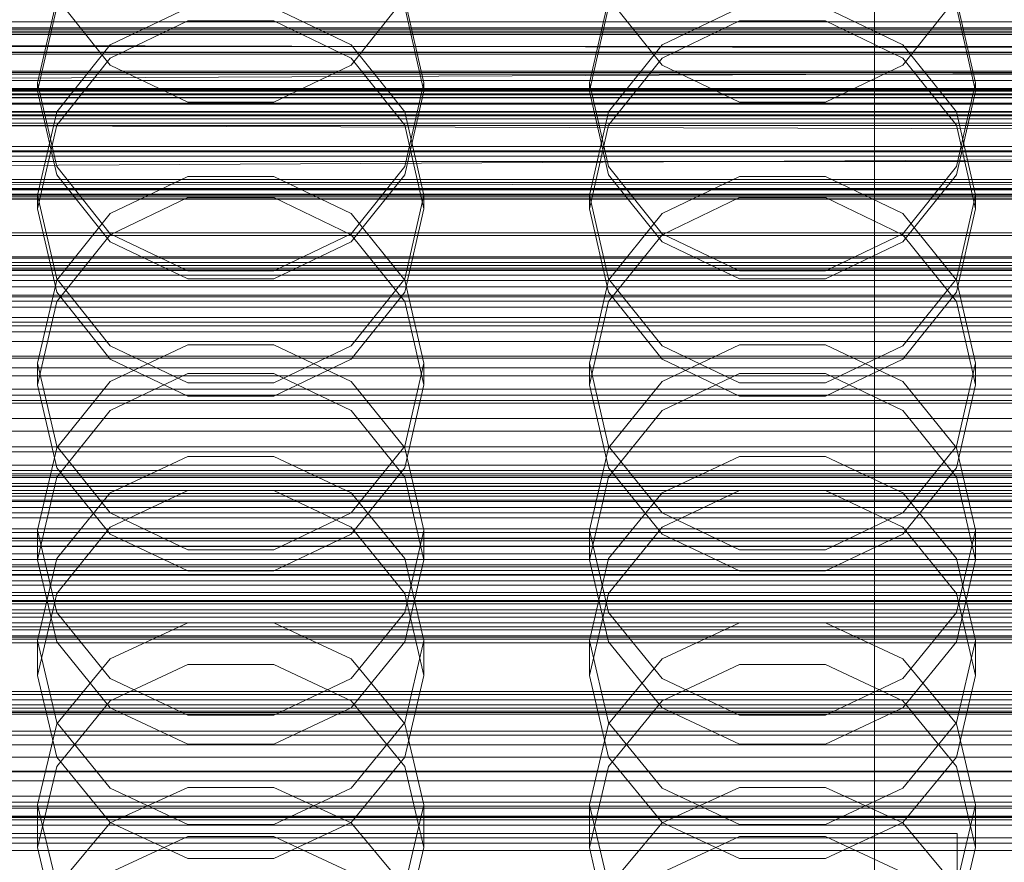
# Model space of a CAD drawing. Header units: millimetres. Extents: x -1970 to 61924, y -58230 to 6847.
# Tile 122 of 256: x -93 to 14, y -34378 to -34286. Entities that reach past the tile are written whole.
import ezdxf

# ---------------------------------------------------------------- set-up
doc = ezdxf.new("R2010")
doc.units = ezdxf.units.MM
for name, color, linetype, lineweight in [('COTAS_O', 1, 'Continuous', 0), ('COTAS_P', 1, 'Continuous', 0), ('frontal_briquetadora', 7, 'Continuous', 0), ('frontal_C01', 7, 'Continuous', 0), ('frontal_C02', 7, 'Continuous', 0), ('frontal_C03', 7, 'Continuous', 0), ('frontal_mezcladora', 7, 'Continuous', 0), ('frontal_secador', 7, 'Continuous', 0), ('frontal_tolva', 7, 'Continuous', 0)]:
    doc.layers.add(name, color=color, linetype=linetype, lineweight=lineweight)
doc.dimstyles.new('R19_100', dxfattribs={"dimtxt": 250, "dimasz": 150, "dimexe": 150, "dimexo": 80, "dimgap": 100, "dimtad": 1, "dimtih": 1, "dimtoh": 1, "dimdsep": 46, "dimcen": 0.09, "dimadec": 0, "dimazin": 0, "dimtfac": 1, "dimtdec": 4, "dimtofl": 0, "dimtmove": 0, "dimatfit": 3, "dimfxl": 1, "dimtolj": 1, "dimtzin": 0, "dimarcsym": 0})

# ---------------------------------------------------------------- blocks, each defined once
blk = doc.blocks.new('DIM_R26_43')
at = {"layer": 'COTAS_P'}
for p, q in [((-1750, -34600), (-1600, -34555)), ((2600, -34600), (2450, -34555)), ((-1750, -35500), (-1750, -34600)), ((-1750, -34600), (2600, -34600)), ((-1750, -34600), (-1600, -34645)), ((2600, -34600), (2450, -34645)), ((2600, -35500), (2600, -34600))]:
    blk.add_line(p, q, dxfattribs=at)
blk.add_text('4350 P', height=250, dxfattribs=at).set_placement((425, -34500))
blk = doc.blocks.new('DIM_R26_46')
at = {"layer": 'COTAS_O'}
for p, q in [((-1725, -33700), (-1575, -33655)), ((1725, -33700), (1575, -33655)), ((-1725, -34400), (-1725, -33700)), ((-1725, -33700), (1725, -33700)), ((-1725, -33700), (-1575, -33745)), ((1725, -33700), (1575, -33745)), ((1725, -34400), (1725, -33700))]:
    blk.add_line(p, q, dxfattribs=at)
blk.add_text('3450 O', height=250, dxfattribs=at).set_placement((0, -33600))
blk = doc.blocks.new('DIM_R26_48')
at = {"layer": 'COTAS_O'}
for p, q in [((-650, -33700), (50, -33700)), ((50, -33700), (5, -33850)), ((50, -34900), (50, -33700)), ((50, -33700), (95, -33850)), ((50, -34900), (5, -34750)), ((50, -34900), (95, -34750)), ((-650, -34900), (50, -34900))]:
    blk.add_line(p, q, dxfattribs=at)
blk.add_text('1200 O', height=250, rotation=90, dxfattribs=at).set_placement((-50, -34300))
blk = doc.blocks.new('DIM_R26_49')
at = {"layer": 'COTAS_O'}
for p, q in [((-650, -34200), (-500, -34155)), ((650, -34200), (500, -34155)), ((-650, -34900), (-650, -34200)), ((-650, -34200), (650, -34200)), ((-650, -34200), (-500, -34245)), ((650, -34200), (500, -34245)), ((650, -34900), (650, -34200))]:
    blk.add_line(p, q, dxfattribs=at)
blk.add_text('1300 O', height=250, dxfattribs=at).set_placement((0, -34100))
blk = doc.blocks.new('DIM_R26_54')
at = {"layer": 'COTAS_P'}
for p, q in [((-305, -34680), (395, -34680)), ((395, -34680), (350, -34830)), ((395, -36000), (395, -34680)), ((395, -34680), (440, -34830)), ((395, -36000), (350, -35850)), ((395, -36000), (440, -35850)), ((-305, -36000), (395, -36000))]:
    blk.add_line(p, q, dxfattribs=at)
blk.add_text('1320 P', height=250, rotation=90, dxfattribs=at).set_placement((295, -35340))

msp = doc.modelspace()

# ---------------------------------------------------------------- linework, layer by layer
at = {"layer": 'frontal_briquetadora'}
for p, q in [((-83.094, -34291.418), (-88.92, -34284.112)), ((-51.08, -34284.112), (-56.906, -34291.418)), ((-23.094, -34291.418), (-28.92, -34284.112)), ((8.92, -34284.112), (3.094, -34291.418)), ((-88.92, -34284.263), (-91, -34293.364)), ((-91, -34294.247), (-88.92, -34285.14)), ((-83.093, -34289.221), (-74.673, -34285.179)), ((-65.327, -34285.179), (-56.907, -34289.221)), ((-49, -34293.364), (-51.08, -34284.263)), ((-51.08, -34285.14), (-49, -34294.247)), ((-28.92, -34284.263), (-31, -34293.364)), ((-31, -34294.247), (-28.92, -34285.14)), ((-23.093, -34289.221), (-14.673, -34285.179)), ((-5.327, -34285.179), (3.093, -34289.221)), ((11, -34293.364), (8.92, -34284.263)), ((8.92, -34285.14), (11, -34294.247)), ((-74.674, -34286.607), (-83.094, -34290.664)), ((-65.326, -34286.607), (-74.674, -34286.607)), ((-56.906, -34290.664), (-65.326, -34286.607)), ((-14.674, -34286.607), (-23.094, -34290.664)), ((-5.326, -34286.607), (-14.674, -34286.607)), ((3.094, -34290.664), (-5.326, -34286.607)), ((-160, -34289.389), (200, -34289.389)), ((-88.92, -34296.503), (-83.093, -34289.221)), ((-56.907, -34289.221), (-51.08, -34296.503)), ((-28.92, -34296.503), (-23.093, -34289.221)), ((3.093, -34289.221), (8.92, -34296.503)), ((-83.094, -34290.664), (-88.92, -34297.965)), ((-74.674, -34295.473), (-83.094, -34291.418)), ((-56.906, -34291.418), (-65.326, -34295.473)), ((-51.08, -34297.964), (-56.906, -34290.664)), ((-23.094, -34290.664), (-28.92, -34297.965)), ((-14.674, -34295.473), (-23.094, -34291.418)), ((3.094, -34291.418), (-5.326, -34295.473)), ((8.92, -34297.964), (3.094, -34290.664)), ((-91, -34293.364), (-91, -34294.247)), ((-91, -34293.364), (-88.92, -34302.464)), ((-51.08, -34302.464), (-49, -34293.364)), ((-49, -34293.364), (-49, -34294.247)), ((-31, -34293.364), (-31, -34294.247)), ((-31, -34293.364), (-28.92, -34302.464)), ((8.92, -34302.464), (11, -34293.364)), ((11, -34293.364), (11, -34294.247)), ((-91, -34294.247), (-109, -34294.247)), ((-88.92, -34303.343), (-91, -34294.247)), ((-49, -34294.247), (-51.08, -34303.343)), ((-31, -34294.247), (-49, -34294.247)), ((-28.92, -34303.343), (-31, -34294.247)), ((11, -34294.247), (8.92, -34303.343)), ((29, -34294.247), (11, -34294.247)), ((-65.326, -34295.473), (-74.674, -34295.473)), ((-5.326, -34295.473), (-14.674, -34295.473)), ((-91, -34305.584), (-88.92, -34296.503)), ((-51.08, -34296.503), (-49, -34305.584)), ((-31, -34305.584), (-28.92, -34296.503)), ((8.92, -34296.503), (11, -34305.584)), ((-88.92, -34297.965), (-91, -34307.055)), ((-49, -34307.055), (-51.08, -34297.964)), ((-28.92, -34297.965), (-31, -34307.055)), ((11, -34307.055), (8.92, -34297.964)), ((-88.92, -34302.464), (-83.093, -34309.762)), ((-83.094, -34310.629), (-88.92, -34303.343)), ((-56.907, -34309.762), (-51.08, -34302.464)), ((-51.08, -34303.343), (-56.906, -34310.629)), ((-28.92, -34302.464), (-23.093, -34309.762)), ((-23.094, -34310.629), (-28.92, -34303.343)), ((3.093, -34309.762), (8.92, -34302.464)), ((8.92, -34303.343), (3.094, -34310.629)), ((-83.093, -34307.571), (-74.673, -34303.551)), ((-74.673, -34303.551), (-65.327, -34303.551)), ((-65.327, -34303.551), (-56.907, -34307.571)), ((-23.093, -34307.571), (-14.673, -34303.551)), ((-14.673, -34303.551), (-5.327, -34303.551)), ((-5.327, -34303.551), (3.093, -34307.571)), ((-91, -34305.584), (-91, -34307.055)), ((-88.92, -34314.665), (-91, -34305.584)), ((-74.674, -34305.831), (-83.094, -34309.876)), ((-65.326, -34305.831), (-74.674, -34305.831)), ((-56.906, -34309.876), (-65.326, -34305.831)), ((-49, -34305.584), (-51.08, -34314.665)), ((-49, -34305.584), (-49, -34307.055)), ((-31, -34305.584), (-31, -34307.055)), ((-28.92, -34314.665), (-31, -34305.584)), ((-14.674, -34305.831), (-23.094, -34309.876)), ((-5.326, -34305.831), (-14.674, -34305.831)), ((3.094, -34309.876), (-5.326, -34305.831)), ((11, -34305.584), (8.92, -34314.665)), ((11, -34305.584), (11, -34307.055)), ((-91, -34307.055), (-88.92, -34316.128)), ((-88.92, -34314.816), (-83.093, -34307.571)), ((-56.907, -34307.571), (-51.08, -34314.816)), ((-51.08, -34316.128), (-49, -34307.055)), ((-31, -34307.055), (-28.92, -34316.128)), ((-28.92, -34314.816), (-23.093, -34307.571)), ((3.093, -34307.571), (8.92, -34314.816)), ((8.92, -34316.128), (11, -34307.055)), ((-83.093, -34309.762), (-74.673, -34313.812)), ((-65.327, -34313.812), (-56.907, -34309.762)), ((-23.093, -34309.762), (-14.673, -34313.812)), ((-5.327, -34313.812), (3.093, -34309.762)), ((-83.094, -34309.876), (-88.92, -34317.151)), ((-74.674, -34314.669), (-83.094, -34310.629)), ((-56.906, -34310.629), (-65.326, -34314.669)), ((-51.08, -34317.151), (-56.906, -34309.876)), ((-23.094, -34309.876), (-28.92, -34317.151)), ((-14.674, -34314.669), (-23.094, -34310.629)), ((3.094, -34310.629), (-5.326, -34314.669)), ((8.92, -34317.151), (3.094, -34309.876)), ((-74.673, -34313.812), (-65.327, -34313.812)), ((-14.673, -34313.812), (-5.327, -34313.812)), ((-91, -34323.849), (-88.92, -34314.816)), ((-83.093, -34321.948), (-88.92, -34314.665)), ((-65.326, -34314.669), (-74.674, -34314.669)), ((-51.08, -34314.665), (-56.907, -34321.948)), ((-51.08, -34314.816), (-49, -34323.849)), ((-31, -34323.849), (-28.92, -34314.816)), ((-23.093, -34321.948), (-28.92, -34314.665)), ((-5.326, -34314.669), (-14.674, -34314.669)), ((8.92, -34314.665), (3.093, -34321.948)), ((8.92, -34314.816), (11, -34323.849)), ((-88.92, -34316.128), (-83.094, -34323.39)), ((-56.906, -34323.39), (-51.08, -34316.128)), ((-28.92, -34316.128), (-23.094, -34323.39)), ((3.094, -34323.39), (8.92, -34316.128)), ((-88.92, -34317.151), (-91, -34326.199)), ((-49, -34326.199), (-51.08, -34317.151)), ((-28.92, -34317.151), (-31, -34326.199)), ((11, -34326.199), (8.92, -34317.151)), ((-74.673, -34321.854), (-83.093, -34325.844)), ((-74.673, -34325.989), (-83.093, -34321.948)), ((-65.327, -34321.854), (-74.673, -34321.854)), ((-56.907, -34325.844), (-65.327, -34321.854)), ((-56.907, -34321.948), (-65.327, -34325.989)), ((-14.673, -34321.854), (-23.093, -34325.844)), ((-14.673, -34325.989), (-23.093, -34321.948)), ((-5.327, -34321.854), (-14.673, -34321.854)), ((3.093, -34325.844), (-5.327, -34321.854)), ((3.093, -34321.948), (-5.327, -34325.989)), ((-83.094, -34323.39), (-74.674, -34327.416)), ((-65.326, -34327.416), (-56.906, -34323.39)), ((-23.094, -34323.39), (-14.674, -34327.416)), ((-5.326, -34327.416), (3.094, -34323.39)), ((-91, -34323.849), (-91, -34326.199)), ((-91, -34323.849), (-88.92, -34332.883)), ((-51.08, -34332.883), (-49, -34323.849)), ((-49, -34323.849), (-49, -34326.199)), ((-31, -34323.849), (-31, -34326.199)), ((-31, -34323.849), (-28.92, -34332.883)), ((8.92, -34332.883), (11, -34323.849)), ((11, -34323.849), (11, -34326.199)), ((-83.093, -34325.844), (-88.92, -34333.033)), ((-83.094, -34329.005), (-74.674, -34324.981)), ((-74.674, -34324.981), (-65.326, -34324.981)), ((-65.326, -34324.981), (-56.906, -34329.005)), ((-51.08, -34333.033), (-56.907, -34325.844)), ((-23.093, -34325.844), (-28.92, -34333.033)), ((-23.094, -34329.005), (-14.674, -34324.981)), ((-14.674, -34324.981), (-5.326, -34324.981)), ((-5.326, -34324.981), (3.094, -34329.005)), ((8.92, -34333.033), (3.093, -34325.844)), ((-88.92, -34335.219), (-91, -34326.199)), ((-65.327, -34325.989), (-74.673, -34325.989)), ((-49, -34326.199), (-51.08, -34335.22)), ((-28.92, -34335.219), (-31, -34326.199)), ((-5.327, -34325.989), (-14.673, -34325.989)), ((11, -34326.199), (8.92, -34335.22)), ((-74.674, -34327.416), (-65.326, -34327.416)), ((-14.674, -34327.416), (-5.326, -34327.416)), ((-88.92, -34336.235), (-83.094, -34329.005)), ((-56.906, -34329.005), (-51.08, -34336.235)), ((-28.92, -34336.235), (-23.094, -34329.005)), ((3.094, -34329.005), (8.92, -34336.235)), ((-88.92, -34333.033), (-91, -34341.997)), ((-88.92, -34332.883), (-83.093, -34340.127)), ((-56.907, -34340.127), (-51.08, -34332.883)), ((-49, -34341.997), (-51.08, -34333.033)), ((-28.92, -34333.033), (-31, -34341.997)), ((-28.92, -34332.883), (-23.093, -34340.127)), ((3.093, -34340.127), (8.92, -34332.883)), ((11, -34341.997), (8.92, -34333.033)), ((-83.093, -34337.96), (-74.673, -34333.996)), ((-74.673, -34333.996), (-65.327, -34333.996)), ((-65.327, -34333.996), (-56.907, -34337.96)), ((-23.093, -34337.96), (-14.673, -34333.996)), ((-14.673, -34333.996), (-5.327, -34333.996)), ((-5.327, -34333.996), (3.093, -34337.96)), ((-83.094, -34342.432), (-88.92, -34335.219)), ((-51.08, -34335.22), (-56.906, -34342.432)), ((-23.094, -34342.432), (-28.92, -34335.219)), ((8.92, -34335.22), (3.094, -34342.432)), ((-91, -34345.219), (-88.92, -34336.235)), ((-51.08, -34336.235), (-49, -34345.219)), ((-31, -34345.219), (-28.92, -34336.235)), ((8.92, -34336.235), (11, -34345.219)), ((-88.92, -34345.102), (-83.093, -34337.96)), ((-74.674, -34337.684), (-83.094, -34341.688)), ((-65.326, -34337.684), (-74.674, -34337.684)), ((-56.906, -34341.688), (-65.326, -34337.684)), ((-56.907, -34337.96), (-51.08, -34345.102)), ((-28.92, -34345.102), (-23.093, -34337.96)), ((-14.674, -34337.684), (-23.094, -34341.688)), ((-5.326, -34337.684), (-14.674, -34337.684)), ((3.094, -34341.688), (-5.326, -34337.684)), ((3.093, -34337.96), (8.92, -34345.102)), ((-83.093, -34340.127), (-74.673, -34344.148)), ((-65.327, -34344.148), (-56.907, -34340.127)), ((-23.093, -34340.127), (-14.673, -34344.148)), ((-5.327, -34344.148), (3.093, -34340.127)), ((-83.094, -34341.688), (-88.92, -34348.879)), ((-51.08, -34348.879), (-56.906, -34341.688)), ((-23.094, -34341.688), (-28.92, -34348.879)), ((8.92, -34348.879), (3.094, -34341.688)), ((-91, -34341.997), (-91, -34345.219)), ((-91, -34341.997), (-88.92, -34350.961)), ((-74.674, -34346.427), (-83.094, -34342.432)), ((-56.906, -34342.432), (-65.326, -34346.427)), ((-51.08, -34350.961), (-49, -34341.997)), ((-49, -34341.997), (-49, -34345.219)), ((-31, -34341.997), (-31, -34345.219)), ((-31, -34341.997), (-28.92, -34350.961)), ((-14.674, -34346.427), (-23.094, -34342.432)), ((3.094, -34342.432), (-5.326, -34346.427)), ((8.92, -34350.961), (11, -34341.997)), ((11, -34341.997), (11, -34345.219)), ((-91, -34354.008), (-88.92, -34345.102)), ((-74.673, -34344.148), (-65.327, -34344.148)), ((-51.08, -34345.102), (-49, -34354.008)), ((-31, -34354.008), (-28.92, -34345.102)), ((-14.673, -34344.148), (-5.327, -34344.148)), ((8.92, -34345.102), (11, -34354.008)), ((-88.92, -34354.166), (-91, -34345.219)), ((-49, -34345.219), (-51.08, -34354.166)), ((-28.92, -34354.166), (-31, -34345.219)), ((11, -34345.219), (8.92, -34354.166)), ((-65.326, -34346.427), (-74.674, -34346.427)), ((-5.326, -34346.427), (-14.674, -34346.427)), ((-88.92, -34348.879), (-91, -34357.809)), ((-49, -34357.809), (-51.08, -34348.879)), ((-28.92, -34348.879), (-31, -34357.809)), ((11, -34357.809), (8.92, -34348.879)), ((-88.92, -34350.961), (-83.093, -34358.15)), ((-56.907, -34358.15), (-51.08, -34350.961)), ((-28.92, -34350.961), (-23.093, -34358.15)), ((3.093, -34358.15), (8.92, -34350.961)), ((-83.093, -34356.004), (-74.673, -34352.087)), ((-74.673, -34352.087), (-65.327, -34352.087)), ((-65.327, -34352.087), (-56.907, -34356.004)), ((-23.093, -34356.004), (-14.673, -34352.087)), ((-14.673, -34352.087), (-5.327, -34352.087)), ((-5.327, -34352.087), (3.093, -34356.004)), ((-91, -34354.008), (-91, -34357.809)), ((-88.92, -34362.915), (-91, -34354.008)), ((-83.094, -34361.311), (-88.92, -34354.166)), ((-51.08, -34354.166), (-56.906, -34361.311)), ((-49, -34354.008), (-51.08, -34362.915)), ((-49, -34354.008), (-49, -34357.809)), ((-31, -34354.008), (-31, -34357.809)), ((-28.92, -34362.915), (-31, -34354.008)), ((-23.094, -34361.311), (-28.92, -34354.166)), ((8.92, -34354.166), (3.094, -34361.311)), ((11, -34354.008), (8.92, -34362.915)), ((11, -34354.008), (11, -34357.809)), ((-88.92, -34363.062), (-83.093, -34356.004)), ((-74.674, -34356.608), (-83.094, -34360.574)), ((-65.326, -34356.608), (-74.674, -34356.608)), ((-56.906, -34360.574), (-65.326, -34356.608)), ((-56.907, -34356.004), (-51.08, -34363.062)), ((-28.92, -34363.062), (-23.093, -34356.004)), ((-14.674, -34356.608), (-23.094, -34360.574)), ((-5.326, -34356.608), (-14.674, -34356.608)), ((3.094, -34360.574), (-5.326, -34356.608)), ((3.093, -34356.004), (8.92, -34363.062)), ((-91, -34357.809), (-88.92, -34366.693)), ((-51.08, -34366.693), (-49, -34357.809)), ((-31, -34357.809), (-28.92, -34366.693)), ((8.92, -34366.693), (11, -34357.809)), ((-83.093, -34358.15), (-74.673, -34362.14)), ((-65.327, -34362.14), (-56.907, -34358.15)), ((-23.093, -34358.15), (-14.673, -34362.14)), ((-5.327, -34362.14), (3.093, -34358.15)), ((-83.094, -34360.574), (-88.92, -34367.693)), ((-51.08, -34367.692), (-56.906, -34360.574)), ((-23.094, -34360.574), (-28.92, -34367.693)), ((8.92, -34367.692), (3.094, -34360.574)), ((-74.674, -34365.266), (-83.094, -34361.311)), ((-74.673, -34362.14), (-65.327, -34362.14)), ((-56.906, -34361.311), (-65.326, -34365.266)), ((-14.674, -34365.266), (-23.094, -34361.311)), ((-14.673, -34362.14), (-5.327, -34362.14)), ((3.094, -34361.311), (-5.326, -34365.266)), ((-91, -34371.863), (-88.92, -34363.062)), ((-83.093, -34370.057), (-88.92, -34362.915)), ((-51.08, -34362.915), (-56.907, -34370.057)), ((-51.08, -34363.062), (-49, -34371.863)), ((-31, -34371.863), (-28.92, -34363.062)), ((-23.093, -34370.057), (-28.92, -34362.915)), ((8.92, -34362.915), (3.093, -34370.057)), ((8.92, -34363.062), (11, -34371.863)), ((-65.326, -34365.266), (-74.674, -34365.266)), ((-5.326, -34365.266), (-14.674, -34365.266)), ((-88.92, -34366.693), (-83.094, -34373.784)), ((-56.906, -34373.784), (-51.08, -34366.693)), ((-28.92, -34366.693), (-23.094, -34373.784)), ((3.094, -34373.784), (8.92, -34366.693)), ((-88.92, -34367.693), (-91, -34376.522)), ((-49, -34376.522), (-51.08, -34367.692)), ((-28.92, -34367.693), (-31, -34376.522)), ((11, -34376.522), (8.92, -34367.692)), ((-74.673, -34369.992), (-83.093, -34373.853)), ((-74.673, -34374.021), (-83.093, -34370.057)), ((-65.327, -34369.992), (-74.673, -34369.992)), ((-56.907, -34373.853), (-65.327, -34369.992)), ((-56.907, -34370.057), (-65.327, -34374.021)), ((-14.673, -34369.992), (-23.093, -34373.853)), ((-14.673, -34374.021), (-23.093, -34370.057)), ((-5.327, -34369.992), (-14.673, -34369.992)), ((3.093, -34373.853), (-5.327, -34369.992)), ((3.093, -34370.057), (-5.327, -34374.021)), ((-91, -34371.863), (-91, -34376.522)), ((-91, -34371.863), (-88.92, -34380.664)), ((-51.08, -34380.664), (-49, -34371.863)), ((-49, -34371.863), (-49, -34376.522)), ((-31, -34371.863), (-31, -34376.522)), ((-31, -34371.863), (-28.92, -34380.664)), ((8.92, -34380.664), (11, -34371.863)), ((11, -34371.863), (11, -34376.522)), ((-83.093, -34373.853), (-88.92, -34380.809)), ((-83.094, -34373.784), (-74.674, -34377.708)), ((-65.327, -34374.021), (-74.673, -34374.021)), ((-65.326, -34377.708), (-56.906, -34373.784)), ((-51.08, -34380.809), (-56.907, -34373.853)), ((-23.093, -34373.853), (-28.92, -34380.809)), ((-23.094, -34373.784), (-14.674, -34377.708)), ((-5.327, -34374.021), (-14.673, -34374.021)), ((-5.326, -34377.708), (3.094, -34373.784)), ((8.92, -34380.809), (3.093, -34373.853)), ((-83.094, -34379.254), (-74.674, -34375.335)), ((-74.674, -34375.335), (-65.326, -34375.335)), ((-65.326, -34375.335), (-56.906, -34379.254)), ((-23.094, -34379.254), (-14.674, -34375.335)), ((-14.674, -34375.335), (-5.326, -34375.335)), ((-5.326, -34375.335), (3.094, -34379.254)), ((-88.92, -34385.296), (-91, -34376.522)), ((-49, -34376.522), (-51.08, -34385.296)), ((-28.92, -34385.296), (-31, -34376.522)), ((11, -34376.522), (8.92, -34385.296)), ((-74.674, -34377.708), (-65.326, -34377.708)), ((-14.674, -34377.708), (-5.326, -34377.708))]:
    msp.add_line(p, q, dxfattribs=at)
at = {"layer": 'frontal_C01'}
for p, q in [((0, -34520.192), (0, -34257.579)), ((0, -34263.359), (0, -34525.972)), ((-148, -34287.718), (148, -34287.718)), ((-148, -34287.919), (148, -34287.919)), ((-130, -34287.534), (130, -34287.534)), ((-130, -34288.103), (130, -34288.103)), ((-148, -34290.05), (148, -34290.05)), ((-148, -34290.245), (148, -34290.245)), ((-148, -34292.231), (148, -34292.231)), ((-148, -34292.405), (148, -34292.405)), ((-148, -34294.111), (148, -34294.111)), ((-148, -34294.253), (148, -34294.253)), ((-130, -34294.117), (130, -34294.117)), ((-130, -34294.667), (130, -34294.667)), ((-148, -34295.562), (148, -34295.562)), ((-148, -34295.663), (148, -34295.663)), ((-148, -34296.485), (148, -34296.485)), ((-148, -34296.537), (148, -34296.537)), ((-148, -34296.818), (148, -34296.818)), ((-130, -34300.271), (130, -34300.271)), ((-130, -34300.764), (130, -34300.764)), ((-130, -34305.577), (130, -34305.577)), ((-130, -34305.979), (130, -34305.979)), ((-130, -34309.672), (130, -34309.672)), ((-130, -34309.956), (130, -34309.956)), ((-130, -34312.278), (130, -34312.278)), ((-130, -34312.425), (130, -34312.425)), ((-130, -34313.217), (130, -34313.217)), ((-450, -34337.218), (450, -34337.218)), ((450, -34348.002), (-450, -34348.002)), ((-425, -34347.993), (425, -34347.993)), ((425, -34359.548), (-425, -34359.548)), ((425, -34361.689), (-425, -34361.689)), ((450, -34370.922), (-450, -34370.922)), ((-425, -34373.245), (425, -34373.245))]:
    msp.add_line(p, q, dxfattribs=at)
at = {"layer": 'frontal_C02'}
for p, q in [((0, -34521.432), (0, -34230.937)), ((0, -34236.667), (0, -34527.162)), ((-425, -34319.779), (425, -34319.779)), ((425, -34331.234), (-425, -34331.234)), ((425, -34334.92), (-425, -34334.92)), ((-425, -34346.375), (425, -34346.375))]:
    msp.add_line(p, q, dxfattribs=at)
at = {"layer": 'frontal_C03'}
for p, q in [((-1250, -34286.736), (1250, -34286.736)), ((-1250, -34287.369), (1250, -34287.369)), ((1250, -34293.092), (-1250, -34293.092)), ((1250, -34293.974), (-1250, -34293.974)), ((1250, -34294.627), (-1250, -34294.627)), ((1250, -34296.935), (-1250, -34296.935)), ((-1250, -34297.992), (1250, -34297.992)), ((1250, -34300.844), (-1250, -34300.844)), ((1250, -34301.902), (-1250, -34301.902)), ((1250, -34304.209), (-1250, -34304.209)), ((1250, -34304.862), (-1250, -34304.862)), ((1250, -34305.744), (-1250, -34305.744)), ((-1250, -34312.901), (1250, -34312.901)), ((-1250, -34313.698), (1250, -34313.698)), ((-1250, -34314.283), (1250, -34314.283)), ((1250, -34315.55), (-1250, -34315.55)), ((1250, -34316.431), (-1250, -34316.431)), ((-1250, -34316.621), (1250, -34316.621)), ((1250, -34317.085), (-1250, -34317.085)), ((-1250, -34317.75), (1250, -34317.75)), ((1250, -34319.392), (-1250, -34319.392)), ((-1250, -34320.45), (1250, -34320.45)), ((-1250, -34321.469), (1250, -34321.469)), ((-1250, -34323.066), (1250, -34323.066)), ((1250, -34323.302), (-1250, -34323.302)), ((1250, -34324.359), (-1250, -34324.359)), ((1250, -34326.667), (-1250, -34326.667)), ((1250, -34327.32), (-1250, -34327.32)), ((-1250, -34327.913), (1250, -34327.913)), ((1250, -34328.201), (-1250, -34328.201)), ((-1250, -34329.869), (1250, -34329.869)), ((-1250, -34335.513), (1250, -34335.513)), ((-1268, -34335.887), (1268, -34335.887)), ((-1268, -34336.111), (1268, -34336.111)), ((-1268, -34336.275), (1268, -34336.275)), ((-1268, -34336.933), (1268, -34336.933)), ((-1268, -34337.25), (1268, -34337.25)), ((-1268, -34338.296), (1268, -34338.296)), ((-1268, -34338.746), (1268, -34338.746)), ((1250, -34337.695), (-1250, -34337.695)), ((1250, -34338.008), (-1250, -34338.008)), ((1250, -34338.889), (-1250, -34338.889)), ((1250, -34339.543), (-1250, -34339.543)), ((-1268, -34340.109), (1268, -34340.109)), ((-1268, -34340.659), (1268, -34340.659)), ((1250, -34341.85), (-1250, -34341.85)), ((-1268, -34342.246), (1268, -34342.246)), ((1268, -34342.86), (-1268, -34342.86)), ((-1250, -34342.907), (1250, -34342.907)), ((1530, -34343.773), (-1530, -34343.773)), ((-1250, -34343.752), (1250, -34343.752)), ((-1268, -34344.563), (1268, -34344.563)), ((-1268, -34345.199), (1268, -34345.199)), ((1250, -34345.759), (-1250, -34345.759)), ((-1250, -34346.01), (1250, -34346.01)), ((-1268, -34346.902), (1268, -34346.902)), ((1250, -34346.817), (-1250, -34346.817)), ((-1268, -34347.516), (1268, -34347.516)), ((1530, -34348.773), (-1530, -34348.773)), ((-1268, -34349.103), (1268, -34349.103)), ((1250, -34349.124), (-1250, -34349.124)), ((-1268, -34349.653), (1268, -34349.653)), ((1250, -34349.778), (-1250, -34349.778)), ((-1268, -34351.016), (1268, -34351.016)), ((-1268, -34351.466), (1268, -34351.466)), ((1250, -34350.659), (-1250, -34350.659)), ((-1268, -34352.512), (1268, -34352.512)), ((-1250, -34352.067), (1250, -34352.067)), ((-1268, -34352.829), (1268, -34352.829)), ((-1268, -34353.487), (1268, -34353.487)), ((-1268, -34353.651), (1268, -34353.651)), ((-1268, -34353.875), (1268, -34353.875)), ((-1250, -34354.249), (1250, -34354.249)), ((-1250, -34359.893), (1250, -34359.893)), ((1250, -34360.465), (-1250, -34360.465)), ((1250, -34361.347), (-1250, -34361.347)), ((-1250, -34361.849), (1250, -34361.849)), ((1250, -34362), (-1250, -34362)), ((1250, -34364.308), (-1250, -34364.308)), ((-1250, -34365.365), (1250, -34365.365)), ((-1250, -34366.696), (1250, -34366.696)), ((1250, -34368.217), (-1250, -34368.217)), ((-1250, -34368.293), (1250, -34368.293)), ((1250, -34369.274), (-1250, -34369.274)), ((1250, -34371.582), (-1250, -34371.582)), ((-1250, -34372.012), (1250, -34372.012)), ((1250, -34372.235), (-1250, -34372.235)), ((1250, -34373.117), (-1250, -34373.117)), ((-1250, -34373.141), (1250, -34373.141)), ((-1250, -34375.479), (1250, -34375.479)), ((-1250, -34376.064), (1250, -34376.064)), ((-1250, -34376.861), (1250, -34376.861))]:
    msp.add_line(p, q, dxfattribs=at)
at = {"layer": 'frontal_mezcladora'}
for p in [(-189, -34375), (9, -34435)]:
    msp.add_line(p, (9, -34375), dxfattribs=at)
at = {"layer": 'frontal_secador'}
for p, q in [((1320, -34287.929), (-1320, -34287.929)), ((-422.12, -34288.52), (420.5, -34290.5)), ((-1320, -34290), (1320, -34290)), ((-1250, -34290), (1250, -34290)), ((-413.48, -34294.28), (420.5, -34290.5)), ((1320, -34292.071), (-1320, -34292.071)), ((1320, -34294), (-1320, -34294)), ((1250, -34294.141), (-1250, -34294.141)), ((-413.48, -34294.28), (410.42, -34294.82)), ((-407, -34295), (410.42, -34294.82)), ((1320, -34295.657), (-1320, -34295.657)), ((407, -34295), (-407, -34295)), ((1320, -34296.928), (-1320, -34296.928)), ((1320, -34297.727), (-1320, -34297.727)), ((1320, -34298), (-1320, -34298)), ((1250, -34297.285), (-1250, -34297.285)), ((1250, -34298), (-1250, -34298)), ((-431.48, -34297.08), (429.5, -34299.5)), ((-420.92, -34304.12), (429.5, -34299.5)), ((1250, -34301.314), (-1250, -34301.314)), ((1250, -34303.856), (-1250, -34303.856)), ((-420.92, -34304.12), (417.18, -34304.78)), ((1250, -34305.455), (-1250, -34305.455)), ((-413, -34305), (417.18, -34304.78)), ((413, -34305), (-413, -34305)), ((1250, -34306), (-1250, -34306)), ((1360, -34313.5), (-1360, -34313.5)), ((1250, -34313.75), (-1250, -34313.75)), ((1360, -34314.863), (-1360, -34314.863)), ((1360, -34318.859), (-1360, -34318.859)), ((1360, -34325.216), (-1360, -34325.216)), ((1250, -34332.924), (-1250, -34332.924)), ((1360, -34333.5), (-1360, -34333.5)), ((1360, -34343.147), (-1360, -34343.147)), ((-1360, -34353.5), (1360, -34353.5)), ((-1250, -34353.5), (1250, -34353.5)), ((1360, -34363.853), (-1360, -34363.853)), ((1360, -34373.5), (-1360, -34373.5)), ((1250, -34374.076), (-1250, -34374.076))]:
    msp.add_line(p, q, dxfattribs=at)
at = {"layer": 'frontal_tolva'}
for p, q in [((-1821.5, -34350), (1821.5, -34350)), ((-1821.5, -34361), (1821.5, -34361))]:
    msp.add_line(p, q, dxfattribs=at)

# ---------------------------------------------------------------- dimensions: what is measured, and where the dimension line sits
at = {"layer": 'COTAS_O'}
for p1, p2, distance, picture, middle in [((-650, -34900), (-650, -33700), -700, 'DIM_R26_48', (50, -34300)), ((-1725, -34400), (1725, -34400), 700, 'DIM_R26_46', (0, -33700)), ((-650, -34900), (650, -34900), 700, 'DIM_R26_49', (0, -34200))]:
    dim = msp.add_aligned_dim(p1=p1, p2=p2, distance=distance, text='<> O', dimstyle='R19_100', dxfattribs=at)
    dim.commit()
    dim.dimension.update_dxf_attribs({"geometry": picture, "text_midpoint": middle})
at = {"layer": 'COTAS_P'}
for p1, p2, distance, picture, middle in [((-1750, -35500), (2600, -35500), 900, 'DIM_R26_43', (425, -34600)), ((-305, -36000), (-305, -34680), -700, 'DIM_R26_54', (395, -35340))]:
    dim = msp.add_aligned_dim(p1=p1, p2=p2, distance=distance, text='<> P', dimstyle='R19_100', dxfattribs=at)
    dim.commit()
    dim.dimension.update_dxf_attribs({"geometry": picture, "text_midpoint": middle})

doc.saveas('drawing.dxf')
